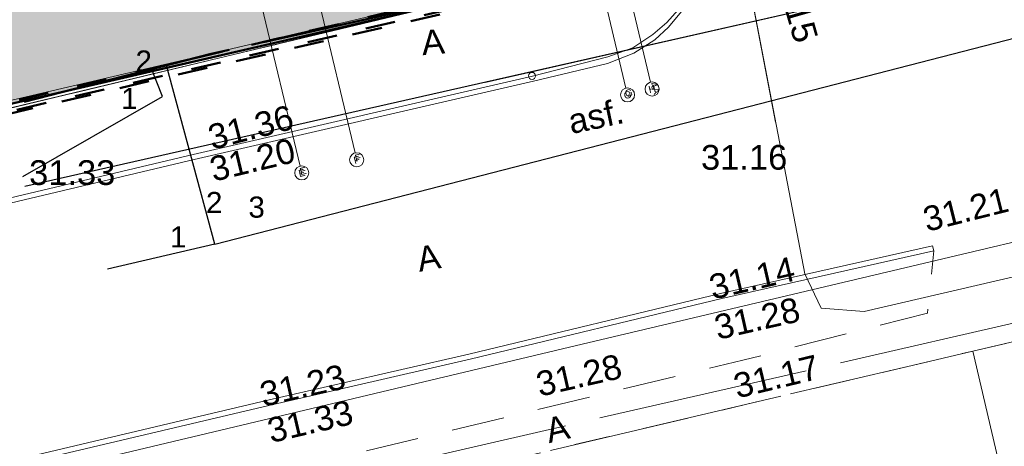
# Model space of a CAD drawing. Header units: metres. Extents: x 738076 to 738809, y 6589688 to 6590318.
# Tile 62 of 187: x 738409 to 738437, y 6589956 to 6589968. Entities that reach past the tile are written whole.
import ezdxf

# ---------------------------------------------------------------- set-up
doc = ezdxf.new("R2010")
doc.units = ezdxf.units.M
doc.header["$PDMODE"] = 1
doc.header["$PDSIZE"] = -2
for name, pattern in [('ASFBET', [2.5, 1.5, -1]), ('KATASTRIPIIR', [7, 4, -1, 1, -1]), ('Katkend', [1.693333, 0.846667, -0.846667]), ('TOOPIIR', [7, 6, -1])]:
    doc.linetypes.add(name, pattern=pattern)
for name, color, linetype, lineweight in [('_AR kool 1 korrus (3D)', 7, 'Continuous', 5), ('_GE (2D)', 7, 'Continuous', 5), ('_MA-joon kool (2D)', 7, 'Continuous', 5), ('_MA-teljed kool (2D)', 7, 'Continuous', 5), ('AR-00 Teljed.AR', 7, 'Continuous', 25), ('MA-hoone kool', 7, 'Continuous', 50), ('None', 7, 'Continuous', 5)]:
    doc.layers.add(name, color=color, linetype=linetype, lineweight=lineweight)
for name, color, linetype, lineweight, true_color in [('DP-5 Planeeritud hoonestusala ehitusala', 5, 'Katkend', 50, 0x0000ff), ('GE-HOONEDET', 7, 'Continuous', 5, 0x888888), ('GE-korgus-EH2000', 7, 'Continuous', 5, 0x888888), ('GE-KTRASS', 7, 'Continuous', 5, 0x888888), ('GE-MOOTPIIR', 7, 'Continuous', 5, 0x888888), ('GE-MPKAABEL', 7, 'Continuous', 5, 0x888888), ('GE-MPOHULIIN', 7, 'Continuous', 5, 0x888888), ('GE-PIIR', 7, 'Continuous', 18, 0xcc6600), ('GE-TEE', 7, 'Continuous', 5, 0x888888), ('GE-TORUNR', 7, 'Continuous', 5, 0x888888), ('GE-VTRASS', 7, 'Continuous', 5, 0x888888), ('MA-hoone maaalune', 7, 'Katkend', 50, 0x0099ff), ('MA-hoone proj tingimustega lubatud hoonestusala', 7, 'Katkend', 50, 0xe29000), ('MA-hoone teljed', 7, 'Continuous', 5, 0x888888), ('MA-projektala piir', 7, 'TOOPIIR', 50, 0xdd0000)]:
    doc.layers.add(name, color=color, linetype=linetype, lineweight=lineweight, true_color=true_color)
doc.styles.add('Arial', font='Arial')
doc.linetypes.add('-K-', pattern='A,10,-0.8,-1.308668,["K",Arial,S=1.4,R=0,X=-1.308668,Y=-0.7],-0.891332,10,-3', length=26)
doc.linetypes.add('-V-', pattern='A,10,-0.8,-1.308668,["V",Arial,S=1.4,R=0,X=-1.308668,Y=-0.7],-0.891332,10,-3', length=26)
doc.linetypes.add('MP_KBL', pattern='A,0,[1,MP_KBL.shx,S=1,R=0,X=0,Y=-0.5],-18.999', length=18.999)

# ---------------------------------------------------------------- blocks, each defined once
blk = doc.blocks.new('GE')
at = {"layer": 'GE-HOONEDET', "linetype": 'Continuous', "flags": 128}
blk.add_lwpolyline([(-15.976, -39.924), (2.163, -35.697), (13.944, -32.923), (11.226, -21.381), (11.94, -21.21), (11.785, -20.517), (6.155, 4.571), (4.592, 11.539)], dxfattribs=at)
at = {"layer": 'GE-korgus-EH2000', "linetype": 'Continuous'}
blk.add_circle((11.575, -36.253), 0.1, dxfattribs=at)
at = {"layer": 'GE-KTRASS', "linetype": '-K-', "lineweight": 30}
for p, q in [((2.577, -41.019), (56.255, -27.199)), ((1.098, -36.835), (0.773, -36.021)), ((2.577, -41.019), (1.197, -35.922)), ((-2.866, -39.103), (1.098, -36.835)), ((2.577, -41.019), (-0.469, -41.73))]:
    blk.add_line(p, q, dxfattribs=at)
at = {"layer": 'GE-MOOTPIIR', "linetype": 'TOOPIIR', "flags": 128}
blk.add_lwpolyline([(-55.793, 72.46), (-71.92, -3.964), (-63.155, -63.562), (-14.426, -52.343), (60.597, -35.165), (49.783, 15.942), (113.73, 29.442), (108.435, 51.794), (105.477, 65.755), (103.487, 71.137), (103.016, 81.225), (96.706, 107.868), (49.378, 98.052), (-55.793, 72.46)], close=True, dxfattribs=at)
at = {"layer": 'GE-MPKAABEL', "linetype": 'MP_KBL', "flags": 128}
for points in [[(35.383, 11.622), (22.046, 8.414), (19.351, 7.767), (12.197, 7.011), (9.132, 7.593), (7.467, 6.94), (7.509, 5.265), (9.446, -2.892), (11.033, -8.532), (11.677, -10.753), (14.045, -20.663), (17.514, -32.508), (18.485, -37.568)], [(54.316, -37.781), (54.087, -37.013), (53.236, -36.084), (47.265, -36.984), (34.355, -39.828), (20.995, -42.934), (19.778, -42.835), (19.309, -41.861), (17.513, -32.503), (14.045, -20.663), (11.677, -10.753), (9.446, -2.892), (7.509, 5.265), (7.467, 6.94), (9.132, 7.593), (12.197, 7.011), (19.351, 7.767), (22.929, 8.744)]]:
    blk.add_lwpolyline(points, dxfattribs=at)
at = {"layer": 'GE-MPOHULIIN', "linetype": 'Continuous'}
blk.add_line((-17.91, -51.198), (12.64, -43.942), dxfattribs=at)
at = {"layer": 'GE-MPOHULIIN', "linetype": 'Continuous', "flags": 128}
blk.add_lwpolyline([(12.64, -43.942), (37.176, -38.146), (60.065, -32.653)], dxfattribs=at)
at = {"layer": 'GE-PIIR', "linetype": 'KATASTRIPIIR', "flags": 128}
for points in [[(326.835, 46.575), (336.395, 34.625), (221.105, 4.485), (187.915, -4.215), (158.975, -11.755), (141.685, -16.435), (102.965, -25.515), (54.345, -36.955), (24.075, -44.055), (-24.415, -55.435), (-44.935, -60.265), (-47.165, -46.415), (-25.455, -42.495), (16.105, -32.535), (106.505, -11.195), (125.525, -6.075), (156.615, 2.055), (158.765, 2.625), (175.765, 7.065), (208.175, 15.535), (216.635, 17.755), (254.605, 27.685), (264.765, 30.335), (326.835, 46.575)], [(-51.775, -7.465), (-49.755, 3.145), (5.535, 15.095), (16.105, -32.535), (-25.455, -42.495), (-47.165, -46.415), (-51.775, -7.465)], [(54.345, -36.955), (61.585, -64.485), (55.415, -66.125), (47.775, -68.185), (49.755, -75.425), (35.695, -78.365), (34.525, -73.375), (27.665, -74.195), (27.055, -69.115), (29.885, -68.785), (24.075, -44.055), (54.345, -36.955)], [(24.075, -44.055), (29.885, -68.785), (27.055, -69.115), (27.665, -74.195), (34.525, -73.375), (35.695, -78.365), (32.315, -79.065), (29.195, -99.115), (35.305, -129.245), (-14.855, -139.335), (-19.485, -98.785), (-24.415, -55.435), (24.075, -44.055)]]:
    blk.add_lwpolyline(points, dxfattribs=at)
at = {"layer": 'GE-TEE', "linetype": 'Continuous', "flags": 128}
for points in [[(16.312, -33.314), (16.097, -33.895), (15.817, -34.428), (15.446, -34.877), (15.056, -35.233), (14.461, -35.613), (13.713, -35.899), (11.62, -36.404), (1.993, -38.625), (-9.33, -41.309)], [(-9.364, -41.163), (1.959, -38.479), (11.586, -36.258), (13.726, -35.717), (14.433, -35.462), (15.002, -35.078), (15.4, -34.744), (15.793, -34.296), (15.978, -33.792), (16.248, -33.134)], [(16.924, -42.421), (16.924, -42.421), (22.937, -41.07), (22.971, -41.214), (16.96, -42.567), (16.96, -42.567), (9.818, -44.286), (4.113, -45.592), (-8.083, -48.467), (-21.323, -51.596), (-22.903, -52.367), (-23.796, -53.757), (-24.038, -54.556)], [(-24.207, -54.595), (-23.933, -53.693), (-23.007, -52.251), (-21.374, -51.454), (-8.117, -48.321), (4.08, -45.446), (9.784, -44.14), (16.924, -42.421)]]:
    blk.add_lwpolyline(points, dxfattribs=at)
at = {"layer": 'GE-TEE', "linetype": 'ASFBET', "flags": 128}
blk.add_lwpolyline([(-21.323, -51.596), (-20.664, -53.199), (-17.981, -52.758), (-7.095, -50.19), (4.63, -47.425), (17.552, -44.313), (22.792, -42.981), (22.971, -41.214)], dxfattribs=at)
at = {"layer": 'GE-VTRASS', "linetype": '-V-', "lineweight": 30}
blk.add_line((-2.807, -39.381), (20.332, -34.147), dxfattribs=at)
at = {"layer": 'GE-VTRASS', "linetype": '-V-', "lineweight": 30, "flags": 128}
blk.add_lwpolyline([(10.245, -36.429), (20.332, -34.147), (20.332, -34.147)], dxfattribs=at)
at = {"layer": 'GE-korgus-EH2000', "char_height": 0.7, "attachment_point": 7, "line_spacing_factor": 0.25, "style": 'Arial'}
for s, insert, rotation in [(' 31.15 ', (18.273, -32.761), 286.0118), (' 31.36 ', (2.236, -38.425), 14.3442), (' 31.20 ', (2.274, -39.328), 13.4819), (' 31.21 ', (22.51, -40.752), 13.9934), (' 31.14 ', (16.436, -42.667), 12.9843), (' 31.28 ', (16.579, -43.807), 12.7572), (' 31.28 ', (11.526, -45.418), 12.7817), (' 31.17 ', (17.132, -45.471), 13.506), (' 31.23 ', (3.688, -45.706), 12.6989), (' 31.33 ', (3.907, -46.733), 13.1258)]:
    blk.add_mtext(s, dxfattribs=dict(at, insert=insert, rotation=rotation))
for s, insert in [(' 31.16 ', (16.096, -38.922)), (' 31.33 ', (-2.962, -39.354))]:
    blk.add_mtext(s, dxfattribs=dict(at, insert=insert))
at = {"layer": 'GE-TEE', "char_height": 0.7, "attachment_point": 5, "line_spacing_factor": 0.25, "style": 'Arial'}
for s, insert, rotation in [('A', (8.766, -35.293), 4.7636), ('asf.', (13.387, -37.404), 11.9293), ('A', (8.639, -41.407), 10.2222), ('A', (12.293, -46.25), 13.134)]:
    blk.add_mtext(s, dxfattribs=dict(at, insert=insert, rotation=rotation))
at = {"layer": 'GE-TORUNR', "char_height": 0.6, "attachment_point": 5, "line_spacing_factor": 0.25, "style": 'Arial'}
for s, insert in [('2', (0.561, -35.833)), ('1', (0.154, -36.895)), ('2', (2.56, -39.843)), ('3', (3.763, -39.977)), ('1', (1.539, -40.817))]:
    blk.add_mtext(s, dxfattribs=dict(at, insert=insert))
blk = doc.blocks.new('GE (2D)')
at = {"layer": 'None', "color": 7, "transparency": 33554687}
blk.add_blockref('GE', (-2154003.722, -6234741.731, 4.5), dxfattribs=at)
blk = doc.blocks.new('AR kool 1 korrus (3D)')
at = {"layer": 'MA-hoone kool', "linetype": 'Continuous', "lineweight": 0, "true_color": 0x79aac0, "transparency": 33554534}
h = blk.add_hatch(color=143, dxfattribs=at)
edge = h.paths.add_edge_path()
edge.add_line((-2154023.325, -6234773.721), (-2154023.287, -6234773.881))
edge.add_line((-2154023.287, -6234773.881), (-2154023.239, -6234774.039))
edge.add_line((-2154023.239, -6234774.039), (-2154023.181, -6234774.193))
edge.add_line((-2154023.181, -6234774.193), (-2154023.114, -6234774.344))
edge.add_line((-2154023.114, -6234774.344), (-2154023.038, -6234774.49))
edge.add_line((-2154023.038, -6234774.49), (-2154022.953, -6234774.631))
edge.add_line((-2154022.953, -6234774.631), (-2154022.86, -6234774.767))
edge.add_line((-2154022.86, -6234774.767), (-2154022.787, -6234774.853))
edge.add_arc((-2154021.541, -6234773.786), 1.64, 220.5754, 227.7825)
edge.add_arc((-2154020.99, -6234773.055), 2.554, 229.6421, 275.5169)
edge.add_line((-2154020.744, -6234775.597), (-2154020.452, -6234775.547))
edge.add_line((-2154020.452, -6234775.547), (-2154018.548, -6234775.071))
edge.add_line((-2154018.548, -6234775.071), (-2154017.119, -6234781.132))
edge.add_line((-2154017.119, -6234781.132), (-2153989.582, -6234774.76))
edge.add_line((-2153989.582, -6234774.76), (-2153992.731, -6234762.422))
edge.add_line((-2153992.731, -6234762.422), (-2153992.823, -6234762.444))
edge.add_line((-2153992.823, -6234762.444), (-2154010.852, -6234766.422))
edge.add_line((-2154010.852, -6234766.422), (-2154010.839, -6234766.563))
edge.add_line((-2154010.839, -6234766.563), (-2154020.052, -6234768.469))
edge.add_line((-2154020.052, -6234768.469), (-2154019.676, -6234770.282))
edge.add_line((-2154019.676, -6234770.282), (-2154021.159, -6234770.583))
edge.add_line((-2154021.159, -6234770.583), (-2154021.257, -6234770.607))
edge.add_line((-2154021.257, -6234770.607), (-2154021.45, -6234770.665))
edge.add_line((-2154021.45, -6234770.665), (-2154021.639, -6234770.732))
edge.add_line((-2154021.639, -6234770.732), (-2154021.825, -6234770.809))
edge.add_line((-2154021.825, -6234770.809), (-2154022.007, -6234770.896))
edge.add_line((-2154022.007, -6234770.896), (-2154022.185, -6234770.991))
edge.add_line((-2154022.185, -6234770.991), (-2154022.357, -6234771.095))
edge.add_line((-2154022.357, -6234771.095), (-2154022.408, -6234771.13))
edge.add_line((-2154022.408, -6234771.13), (-2154022.471, -6234771.18))
edge.add_line((-2154022.471, -6234771.18), (-2154022.589, -6234771.289))
edge.add_line((-2154022.589, -6234771.289), (-2154022.701, -6234771.405))
edge.add_line((-2154022.701, -6234771.405), (-2154022.806, -6234771.527))
edge.add_line((-2154022.806, -6234771.527), (-2154022.902, -6234771.656))
edge.add_line((-2154022.902, -6234771.656), (-2154022.991, -6234771.79))
edge.add_line((-2154022.991, -6234771.79), (-2154023.071, -6234771.93))
edge.add_line((-2154023.071, -6234771.93), (-2154023.142, -6234772.075))
edge.add_line((-2154023.142, -6234772.075), (-2154023.204, -6234772.223))
edge.add_line((-2154023.204, -6234772.223), (-2154023.256, -6234772.375))
edge.add_line((-2154023.256, -6234772.375), (-2154023.299, -6234772.53))
edge.add_line((-2154023.299, -6234772.53), (-2154023.326, -6234772.657))
edge.add_line((-2154023.326, -6234772.657), (-2154023.342, -6234772.738))
edge.add_line((-2154023.342, -6234772.738), (-2154023.364, -6234772.901))
edge.add_line((-2154023.364, -6234772.901), (-2154023.377, -6234773.065))
edge.add_line((-2154023.377, -6234773.065), (-2154023.379, -6234773.23))
edge.add_line((-2154023.379, -6234773.23), (-2154023.371, -6234773.395))
edge.add_line((-2154023.371, -6234773.395), (-2154023.353, -6234773.559))
edge.add_line((-2154023.353, -6234773.559), (-2154023.325, -6234773.721))
at = {"layer": 'MA-hoone kool', "elevation": 4.5, "flags": 128}
blk.add_lwpolyline([(-2154017.119, -6234781.132), (-2153989.582, -6234774.76), (-2153992.731, -6234762.422), (-2153992.823, -6234762.444), (-2154010.852, -6234766.422)], dxfattribs=at)
blk = doc.blocks.new('MA-joon kool (2D)')
at = {"layer": 'DP-5 Planeeritud hoonestusala ehitusala', "flags": 128}
blk.add_lwpolyline([(-2154020.06, -6234768.392), (-2154019.644, -6234770.747), (-2154023.63, -6234771.323), (-2154022.558, -6234775.653), (-2154021.302, -6234775.348), (-2154019.74, -6234781.754), (-2153989.778, -6234774.654), (-2154001.199, -6234727.71), (-2154053.729, -6234738.897), (-2154053.729, -6234738.897), (-2154055.577, -6234749.126), (-2154050.94, -6234788.09), (-2154038.129, -6234785.732), (-2154033.072, -6234784.829), (-2154036.188, -6234771.715), (-2154020.06, -6234768.392)], close=True, dxfattribs=at)
at = {"layer": 'MA-hoone maaalune', "transparency": 33554687, "flags": 128}
blk.add_lwpolyline([(-2154032.249, -6234744.386), (-2154032.435, -6234743.608), (-2154022.739, -6234741.287), (-2154022.553, -6234742.065), (-2154018.526, -6234741.102), (-2154018.713, -6234740.324), (-2154011.778, -6234738.664), (-2154011.592, -6234739.442), (-2154009.171, -6234738.862), (-2154003.885, -6234760.949), (-2154007.172, -6234761.735), (-2154006.322, -6234765.279), (-2154020.3, -6234768.308), (-2154019.936, -6234770.062), (-2154021.017, -6234770.282, 0.041705), (-2154021.752, -6234770.49, 0.060028), (-2154022.606, -6234770.954, 0.077464), (-2154023.163, -6234771.59, 0.074729), (-2154023.519, -6234772.422, 0.2434), (-2154022.959, -6234774.94, 0.272635), (-2154020.408, -6234775.732), (-2154018.703, -6234775.324), (-2154017.304, -6234781.176), (-2154017.098, -6234781.129), (-2154017.052, -6234781.333), (-2153989.352, -6234774.902), (-2153989.409, -6234774.666), (-2153988.052, -6234774.341), (-2153991.905, -6234758.246), (-2153993.577, -6234758.646), (-2154001.012, -6234727.584), (-2154046.828, -6234738.549), (-2154044.717, -6234747.37)], format="xyb", close=True, dxfattribs=at)
at = {"layer": 'MA-hoone proj tingimustega lubatud hoonestusala', "flags": 128}
blk.add_lwpolyline([(-2154054.019, -6234740.329), (-2154049.479, -6234787.831), (-2154034.13, -6234770.796), (-2154035.976, -6234751.484), (-2154014.176, -6234749.4), (-2154012.816, -6234763.628), (-2154011.329, -6234763.272), (-2154011.066, -6234763.209), (-2154010.772, -6234766.234), (-2154020.262, -6234768.33), (-2154019.874, -6234770.097), (-2154021.128, -6234770.352), (-2154021.522, -6234770.46), (-2154021.708, -6234770.524), (-2154022.259, -6234770.786, 0.033559), (-2154022.784, -6234771.174, 0.11781), (-2154023.447, -6234772.285, 0.058865), (-2154023.582, -6234772.832, 0.082802), (-2154023.605, -6234773.24, 0.060038), (-2154023.523, -6234773.879, 0.089486), (-2154022.897, -6234775.059), (-2154022.775, -6234775.17, 0.165616), (-2154021.21, -6234775.851), (-2154021.21, -6234775.852, 0.067503), (-2154020.499, -6234775.814), (-2154020.498, -6234775.818, 0.010529), (-2154020.389, -6234775.795), (-2154020.389, -6234775.796), (-2154018.694, -6234775.391), (-2154018.237, -6234777.303), (-2154020.046, -6234777.736), (-2154020.046, -6234777.735), (-2154020.046, -6234777.736), (-2154020.668, -6234777.884), (-2154020.668, -6234777.885), (-2154020.591, -6234778.205), (-2154020.591, -6234778.205), (-2154020.148, -6234780.059), (-2154020.086, -6234780.316), (-2154017.656, -6234779.734), (-2154017.246, -6234781.447), (-2154002.435, -6234778.002), (-2153989.337, -6234774.996), (-2153992.458, -6234762.191), (-2153993.056, -6234762.323), (-2153993.831, -6234759.084), (-2153993.489, -6234759.002), (-2154000.995, -6234727.638)], format="xyb", close=True, dxfattribs=at)
at = {"layer": 'MA-projektala piir', "flags": 128}
blk.add_lwpolyline([(-2154058.21, -6234739.129), (-2154056.135, -6234729.123), (-2153911.071, -6234694.337), (-2153908.109, -6234706.781), (-2153980.912, -6234723.501), (-2153977.314, -6234740.789), (-2153975.791, -6234740.472), (-2153975.24, -6234740.485), (-2153974.722, -6234740.711), (-2153969.531, -6234745.05), (-2153964.027, -6234768.76), (-2153989.584, -6234774.738), (-2154001.25, -6234777.364), (-2154017.246, -6234781.447), (-2154017.307, -6234781.194), (-2154049.486, -6234787.774), (-2154049.637, -6234786.298), (-2154053.752, -6234786.691), (-2154058.349, -6234745.739)], close=True, dxfattribs=at)
blk = doc.blocks.new('Standard grid marker')
at = {"layer": 'AR-00 Teljed.AR', "color": 252, "linetype": 'Continuous', "lineweight": 13, "true_color": 0x8c8d8c}
blk.add_line((6.142, 0), (0, 0), dxfattribs=at)
blk.add_circle((-0.2, 0), 0.2, dxfattribs=at)
at = {"layer": 'AR-00 Teljed.AR', "color": 252, "true_color": 0x8c8d8c, "insert": (-0.054, -0.046), "char_height": 0.2, "attachment_point": 2, "rotation": 270, "line_spacing_factor": 0.25, "style": 'Arial'}
blk.add_mtext('G', dxfattribs=at)
blk = doc.blocks.new('Standard grid marker_2')
at = {"layer": 'AR-00 Teljed.AR', "color": 252, "linetype": 'Continuous', "lineweight": 13, "true_color": 0x8c8d8c}
blk.add_line((6.004, 0), (0, 0), dxfattribs=at)
blk.add_circle((-0.2, 0), 0.2, dxfattribs=at)
at = {"layer": 'AR-00 Teljed.AR', "color": 252, "true_color": 0x8c8d8c, "insert": (-0.054, -0.046), "char_height": 0.2, "attachment_point": 2, "rotation": 270, "line_spacing_factor": 0.25, "style": 'Arial'}
blk.add_mtext('F', dxfattribs=at)
blk = doc.blocks.new('Standard grid marker_3')
at = {"layer": 'AR-00 Teljed.AR', "color": 252, "linetype": 'Continuous', "lineweight": 13, "true_color": 0x8c8d8c}
blk.add_line((6.073, 0), (0, 0), dxfattribs=at)
blk.add_circle((-0.2, 0), 0.2, dxfattribs=at)
at = {"layer": 'AR-00 Teljed.AR', "color": 252, "true_color": 0x8c8d8c, "insert": (-0.054, -0.046), "char_height": 0.2, "attachment_point": 2, "rotation": 270, "line_spacing_factor": 0.25, "style": 'Arial'}
blk.add_mtext('E', dxfattribs=at)
blk = doc.blocks.new('Standard grid marker_6')
at = {"layer": 'AR-00 Teljed.AR', "color": 252, "linetype": 'Continuous', "lineweight": 13, "true_color": 0x8c8d8c}
blk.add_line((5.699, 0), (33.545, 0), dxfattribs=at)
blk = doc.blocks.new('Standard grid marker_17')
at = {"layer": 'AR-00 Teljed.AR', "color": 252, "linetype": 'Continuous', "lineweight": 13, "true_color": 0x8c8d8c}
for p, q in [((2.575, 0), (19.931, 0)), ((2.575, 0), (0, 0)), ((19.931, 0), (22.506, 0))]:
    blk.add_line(p, q, dxfattribs=at)
for centre in [(-0.2, 0), (22.706, 0)]:
    blk.add_circle(centre, 0.2, dxfattribs=at)
at = {"layer": 'AR-00 Teljed.AR', "color": 252, "linetype": 'Continuous', "lineweight": 5, "true_color": 0x8c8d8c, "transparency": 33554687}
for p in [(2.575, 0), (19.931, 0)]:
    blk.add_point(p, dxfattribs=at)
at = {"layer": 'AR-00 Teljed.AR', "color": 252, "true_color": 0x8c8d8c, "insert": (-0.18, -0.19), "char_height": 0.2, "attachment_point": 2, "rotation": 188, "line_spacing_factor": 0.25, "style": 'Arial'}
blk.add_mtext('4A', dxfattribs=at)
blk = doc.blocks.new('kool teljed')
at = {"layer": 'MA-hoone teljed', "color": 7}
for name, p, rotation in [('Standard grid marker', (32.049, -21.799), 103.4596225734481), ('Standard grid marker_2', (24.366, -23.637), 103.4596225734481), ('Standard grid marker_3', (22.81, -24.01), 103.4596225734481), ('Standard grid marker_17', (32.745, -21.632), 103.4596225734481), ('Standard grid marker_6', (36.341, -17.158), 193.4596225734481)]:
    blk.add_blockref(name, p, dxfattribs=dict(at, rotation=rotation))
at = {"layer": 'MA-hoone teljed', "color": 252, "true_color": 0x8c8d8c, "char_height": 0.2, "attachment_point": 2, "rotation": 13.4596, "line_spacing_factor": 0.25, "style": 'Arial'}
for s, insert in [('H', (32.768, -21.729)), ('G', (32.073, -21.896)), ('F', (24.39, -23.735)), ('E', (22.833, -24.107))]:
    blk.add_mtext(s, dxfattribs=dict(at, insert=insert))
blk = doc.blocks.new('MA-teljed kool (2D)')
at = {"layer": 'MA-hoone teljed', "color": 7, "transparency": 33554687}
blk.add_blockref('kool teljed', (-2154021.533, -6234756.53), dxfattribs=at)

msp = doc.modelspace()

# ---------------------------------------------------------------- block references
at = {"layer": '_AR kool 1 korrus (3D)'}
msp.add_blockref('AR kool 1 korrus (3D)', (2892415.877, 12824744.766), dxfattribs=at)
at = {"layer": '_GE (2D)'}
msp.add_blockref('GE (2D)', (2892415.877, 12824744.766), dxfattribs=at)
at = {"layer": '_MA-joon kool (2D)'}
msp.add_blockref('MA-joon kool (2D)', (2892415.877, 12824744.766), dxfattribs=at)
at = {"layer": '_MA-teljed kool (2D)'}
msp.add_blockref('MA-teljed kool (2D)', (2892415.877, 12824744.766), dxfattribs=at)

doc.saveas('drawing.dxf')
